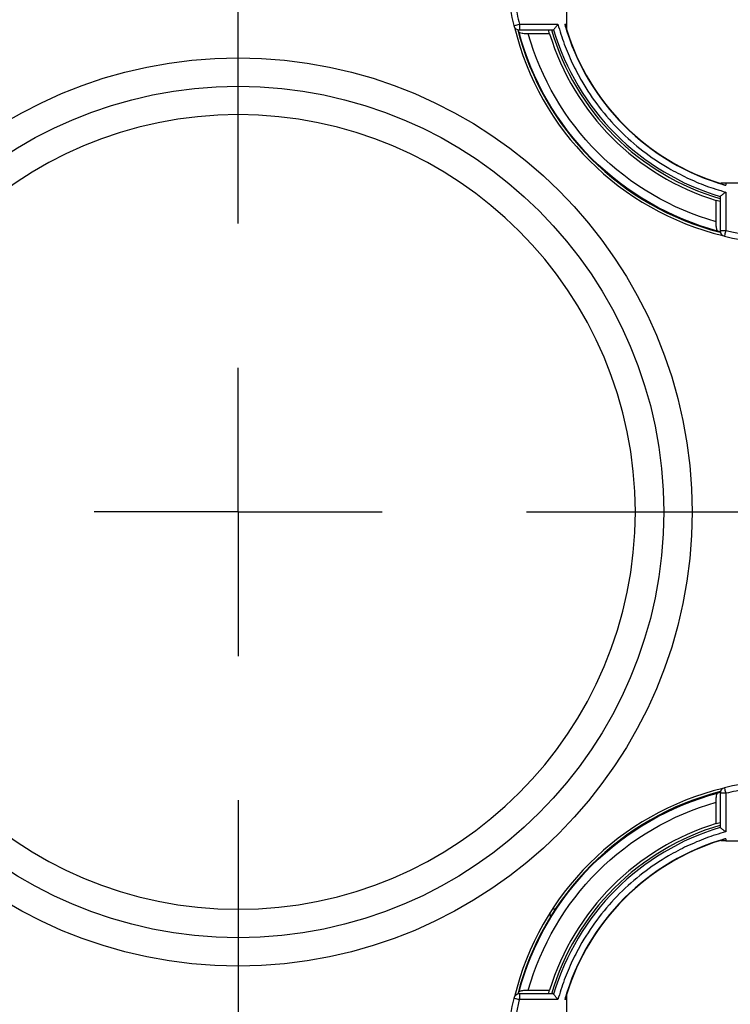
# Model space of a CAD drawing. Header units: millimetres. Extents: x 8 to 341, y 8 to 262.
# Tile 15 of 30: x 91 to 104, y 183 to 200. Entities that reach past the tile are written whole.
import ezdxf

# ---------------------------------------------------------------- set-up
doc = ezdxf.new("R2010")
doc.units = ezdxf.units.MM
doc.header["$LTSCALE"] = 1.25
doc.linetypes.add('CENTERX2', pattern=[20.32, 12.7, -2.54, 2.54, -2.54])
doc.layers.add('CENTER', color=40, linetype='CENTERX2')
doc.layers.add('DIMENSIONS', color=140, linetype='Continuous', lineweight=25)
doc.styles.add('SLDTEXTSTYLE0', font='TXT', dxfattribs={"width": 0.7})
doc.dimstyles.new('SLDDIMSTYLE0', dxfattribs={"dimtxt": 2.69751, "dimasz": 4.1275, "dimexe": 0, "dimexo": 0.0625, "dimgap": 0.674377, "dimtad": 0, "dimtih": 1, "dimtoh": 1, "dimrnd": 1e-09, "dimzin": 12, "dimdsep": 46, "dimtxsty": 'SLDTEXTSTYLE0', "dimsah": 1, "dimcen": 0, "dimadec": 0, "dimazin": 3, "dimtfac": 1, "dimtofl": 0, "dimtmove": 0, "dimatfit": 3, "dimfxl": 0, "dimfrac": 2, "dimtolj": 1, "dimtzin": 12, "dimarcsym": 0})

# ---------------------------------------------------------------- blocks, each defined once
blk = doc.blocks.new('_D')
at = {"layer": 'DIMENSIONS'}
for p, q in [((108.566, 194.101), (120.784, 196.191)), ((120.784, 196.191), (125.571, 196.191)), ((127.607, 196.191), (126.701, 196.191)), ((126.701, 196.191), (126.701, 191.903)), ((135.623, 196.191), (136.529, 196.191)), ((136.529, 196.191), (136.529, 191.903)), ((126.701, 191.903), (127.607, 191.903)), ((136.529, 191.903), (135.623, 191.903))]:
    blk.add_line(p, q, dxfattribs=at)
blk.add_solid([(108.566, 194.101), (112.742, 194.171), (112.528, 195.423)], dxfattribs=at)
at = {"layer": 'DIMENSIONS', "char_height": 2.6458, "attachment_point": 1, "style": 'SLDTEXTSTYLE0'}
for s, insert in [('%%c', (125.571, 200.205)), ('27.5', (129.644, 200.205)), ('1.08', (127.607, 195.314))]:
    blk.add_mtext(s, dxfattribs=dict(at, insert=insert))
blk = doc.blocks.new('_D_10')
at = {"layer": 'DIMENSIONS'}
for p, q in [((112.983, 202.159), (122.399, 207.595)), ((122.399, 207.595), (125.571, 207.595)), ((127.607, 207.595), (126.701, 207.595)), ((126.701, 207.595), (126.701, 203.308)), ((135.623, 207.595), (136.529, 207.595)), ((136.529, 207.595), (136.529, 203.308)), ((126.701, 203.308), (127.607, 203.308)), ((136.529, 203.308), (135.623, 203.308))]:
    blk.add_line(p, q, dxfattribs=at)
blk.add_solid([(112.983, 202.159), (116.875, 203.672), (116.24, 204.772)], dxfattribs=at)
at = {"layer": 'DIMENSIONS', "char_height": 2.6458, "attachment_point": 1, "style": 'SLDTEXTSTYLE0'}
for s, insert in [('%%c', (125.571, 211.61)), ('41.5', (129.644, 211.61)), ('1.63', (127.607, 206.718))]:
    blk.add_mtext(s, dxfattribs=dict(at, insert=insert))
blk = doc.blocks.new('SW_CENTERMARKSYMBOL_0')
at = {"layer": 'CENTER', "color": 0}
for p, q in [((0, 5.08), (0, 23.79)), ((0, 0), (0, 2.54)), ((0, 0), (-2.54, 0)), ((0, 0), (0, -2.54)), ((0, 0), (2.54, 0)), ((5.08, 0), (23.79, 0)), ((0, -5.08), (0, -23.79))]:
    blk.add_line(p, q, dxfattribs=at)

msp = doc.modelspace()

# ---------------------------------------------------------------- linework, layer by layer
for p, q in [((100.804, 200.376), (100.804, 202.637)), ((99.968, 200.376), (100.648, 200.376)), ((100.768, 200.376), (100.804, 200.376)), ((100.804, 200.289), (100.804, 200.376)), ((99.968, 200.276), (100.571, 200.276)), ((100.502, 200.207), (100.126, 200.207)), ((100.502, 200.207), (100.482, 200.276)), ((100.804, 200.289), (100.799, 200.289)), ((103.518, 197.575), (103.518, 197.57)), ((103.605, 197.575), (103.518, 197.575)), ((103.605, 197.575), (103.605, 197.539)), ((105.866, 197.575), (103.605, 197.575)), ((103.605, 197.419), (103.605, 196.739)), ((103.435, 196.897), (103.435, 197.273)), ((103.505, 197.253), (103.435, 197.273)), ((103.505, 197.342), (103.506, 197.344)), ((103.505, 197.342), (103.505, 196.739)), ((102.513, 191.784), (103.013, 191.784)), ((103.505, 186.828), (103.505, 186.226)), ((103.605, 186.828), (103.605, 186.149)), ((103.435, 186.294), (103.435, 186.67)), ((103.435, 186.294), (103.505, 186.314)), ((103.518, 185.998), (103.518, 185.993)), ((103.605, 185.993), (103.518, 185.993)), ((103.605, 186.028), (103.605, 185.993)), ((103.605, 185.993), (105.866, 185.993)), ((100.602, 184.784), (100.548, 184.784)), ((100.516, 184.65), (100.513, 184.73)), ((100.126, 183.361), (100.502, 183.361)), ((100.482, 183.291), (100.502, 183.361)), ((100.571, 183.292), (99.968, 183.292)), ((100.648, 183.192), (99.968, 183.192)), ((100.571, 183.292), (100.573, 183.29)), ((100.804, 183.192), (100.768, 183.192)), ((100.804, 183.279), (100.799, 183.279)), ((100.804, 183.192), (100.804, 183.279)), ((100.804, 180.93), (100.804, 183.192))]:
    msp.add_line(p, q)
for radius in [21.25, 20.75, 19, 8, 7.5]:
    msp.add_circle((95.013, 191.784), radius)
for centre, radius, start, end in [((104.735, 201.507), 4.125, 195.909, 254.0911), ((104.736, 201.506), 4.995, 193.6963, 256.3078), ((104.735, 201.507), 4.95, 194.3502, 255.6498), ((104.735, 201.507), 4.945, 194.381, 255.619), ((104.735, 201.507), 4.428, 197.0718, 252.9282), ((104.735, 201.507), 4.378, 196.3269, 253.6732), ((104.735, 201.507), 4.121, 197.19, 252.81), ((95.013, 191.784), 7, 0, 180), ((95.013, 191.784), 7, 180, 0), ((104.736, 182.061), 4.995, 103.6922, 166.3037), ((104.735, 182.061), 4.95, 104.3502, 165.6498), ((104.735, 182.061), 4.945, 104.381, 165.619), ((104.735, 182.061), 4.428, 107.0718, 162.9282), ((104.735, 182.061), 4.378, 106.3268, 163.6732), ((104.735, 182.061), 4.125, 105.9089, 164.0911), ((104.735, 182.061), 4.121, 107.19, 162.81)]:
    msp.add_arc(centre, radius, start, end)
for points in [[(99.87, 202.66), (99.691, 201.905), (99.691, 201.108), (99.87, 200.353)], [(99.87, 200.353), (99.881, 200.309), (99.923, 200.276), (99.968, 200.276)], [(99.963, 200.233), (99.958, 200.248), (99.954, 200.263), (99.949, 200.277)], [(100.571, 200.276), (100.571, 200.276), (100.572, 200.276), (100.573, 200.277)], [(103.506, 196.72), (103.491, 196.725), (103.477, 196.729), (103.462, 196.734)], [(103.505, 196.739), (103.505, 196.694), (103.538, 196.652), (103.582, 196.642)], [(105.866, 196.739), (105.126, 196.563), (104.345, 196.563), (103.605, 196.739)], [(103.582, 196.642), (104.337, 196.462), (105.134, 196.462), (105.889, 196.642)], [(105.889, 186.926), (105.134, 187.105), (104.337, 187.105), (103.582, 186.926)], [(103.462, 186.833), (103.477, 186.838), (103.491, 186.843), (103.506, 186.847)], [(103.582, 186.926), (103.538, 186.916), (103.505, 186.873), (103.505, 186.828)], [(103.505, 186.226), (103.505, 186.225), (103.505, 186.224), (103.506, 186.223)], [(99.87, 183.215), (99.691, 182.459), (99.691, 181.662), (99.87, 180.907)], [(99.968, 183.292), (99.923, 183.292), (99.881, 183.258), (99.87, 183.215)], [(99.949, 183.29), (99.954, 183.305), (99.958, 183.32), (99.963, 183.335)]]:
    msp.add_open_spline(points, degree=3)
for points, knots in [([(99.968, 202.637), (99.951, 202.563), (99.918, 202.414), (99.881, 202.189), (99.855, 201.963), (99.839, 201.735), (99.832, 201.456), (99.846, 201.126), (99.888, 200.748), (99.941, 200.5), (99.968, 200.376)], [0, 0, 0, 0, 0.100187, 0.200067, 0.299857, 0.399775, 0.500039, 0.666808, 0.833124, 1, 1, 1, 1]), ([(99.87, 200.353), (99.87, 200.353), (99.881, 200.355), (99.917, 200.364), (99.942, 200.37), (99.968, 200.376)], [0, 0, 0, 0, 0.5, 0.5, 1, 1, 1, 1]), ([(99.968, 200.376), (99.968, 200.35), (99.968, 200.324), (99.968, 200.287), (99.968, 200.276), (99.968, 200.276)], [0, 0, 0, 0, 0.5, 0.5, 1, 1, 1, 1]), ([(100.648, 200.376), (100.641, 200.367), (100.629, 200.351), (100.613, 200.33), (100.597, 200.309), (100.581, 200.288), (100.576, 200.281), (100.573, 200.277)], [0, 0, 0, 0, 0.208883, 0.377542, 0.505877, 0.768692, 1, 1, 1, 1]), ([(100.648, 200.376), (100.665, 200.317), (100.698, 200.2), (100.759, 200.028), (100.825, 199.859), (100.9, 199.693), (100.981, 199.53), (101.128, 199.265), (101.366, 198.91), (101.728, 198.499), (102.139, 198.137), (102.544, 197.866), (102.92, 197.668), (103.256, 197.524), (103.488, 197.454), (103.605, 197.419)], [0, 0, 0, 0, 0.041793, 0.083439, 0.125014, 0.166596, 0.208263, 0.250091, 0.374996, 0.500028, 0.624934, 0.749966, 0.833386, 0.916524, 1, 1, 1, 1]), ([(100.768, 200.376), (100.77, 200.371), (100.775, 200.353), (100.783, 200.327), (100.792, 200.303), (100.797, 200.293), (100.799, 200.289)], [0, 0, 0, 0, 0.149503, 0.499926, 0.776431, 1, 1, 1, 1]), ([(100.126, 200.207), (100.114, 200.207), (100.074, 200.208), (100.016, 200.212), (99.973, 200.222), (99.966, 200.23), (99.963, 200.233)], [0, 0, 0, 0, 0.144845, 0.49975, 0.775887, 1, 1, 1, 1]), ([(103.462, 196.734), (102.627, 196.957), (101.853, 197.403), (100.632, 198.625), (100.186, 199.398), (99.963, 200.233)], [0, 0, 0, 0, 0.5, 0.5, 1, 1, 1, 1]), ([(103.435, 196.897), (102.651, 197.118), (101.925, 197.544), (100.772, 198.696), (100.347, 199.422), (100.126, 200.207)], [0, 0, 0, 0, 0.5, 0.5, 1, 1, 1, 1]), ([(100.573, 200.277), (100.777, 199.586), (101.157, 198.947), (102.176, 197.928), (102.815, 197.549), (103.506, 197.344)], [0, 0, 0, 0, 0.5, 0.5, 1, 1, 1, 1]), ([(103.605, 197.419), (103.596, 197.412), (103.579, 197.4), (103.559, 197.384), (103.538, 197.368), (103.517, 197.352), (103.51, 197.347), (103.506, 197.344)], [0, 0, 0, 0, 0.212543, 0.381157, 0.505959, 0.769098, 1, 1, 1, 1]), ([(103.518, 197.57), (103.522, 197.568), (103.532, 197.563), (103.556, 197.554), (103.582, 197.546), (103.599, 197.541), (103.605, 197.539)], [0, 0, 0, 0, 0.2235498, 0.5000747, 0.8506142, 1, 1, 1, 1]), ([(103.462, 196.734), (103.46, 196.736), (103.455, 196.739), (103.449, 196.756), (103.441, 196.792), (103.437, 196.845), (103.436, 196.885), (103.435, 196.897)], [0, 0, 0, 0, 0.1437889, 0.310763, 0.5011288, 0.8554718, 1, 1, 1, 1]), ([(103.605, 196.739), (103.579, 196.739), (103.552, 196.739), (103.515, 196.739), (103.505, 196.739), (103.505, 196.739)], [0, 0, 0, 0, 0.5, 0.5, 1, 1, 1, 1]), ([(103.605, 196.739), (103.599, 196.713), (103.593, 196.688), (103.584, 196.652), (103.582, 196.642), (103.582, 196.642)], [0, 0, 0, 0, 0.5, 0.5, 1, 1, 1, 1]), ([(99.963, 183.335), (100.186, 184.169), (100.632, 184.943), (101.853, 186.164), (102.627, 186.61), (103.462, 186.833)], [0, 0, 0, 0, 0.5, 0.5, 1, 1, 1, 1]), ([(103.435, 186.67), (103.436, 186.682), (103.437, 186.723), (103.441, 186.781), (103.451, 186.824), (103.458, 186.83), (103.462, 186.833)], [0, 0, 0, 0, 0.144845, 0.49975, 0.775887, 1, 1, 1, 1]), ([(103.605, 186.828), (103.579, 186.828), (103.552, 186.828), (103.515, 186.828), (103.505, 186.828), (103.505, 186.828)], [0, 0, 0, 0, 0.5, 0.5, 1, 1, 1, 1]), ([(103.582, 186.926), (103.582, 186.926), (103.584, 186.915), (103.593, 186.879), (103.599, 186.854), (103.605, 186.828)], [0, 0, 0, 0, 0.5, 0.5, 1, 1, 1, 1]), ([(105.866, 186.828), (105.792, 186.845), (105.643, 186.878), (105.418, 186.915), (105.192, 186.941), (104.964, 186.957), (104.685, 186.964), (104.355, 186.951), (103.977, 186.908), (103.729, 186.855), (103.605, 186.828)], [0, 0, 0, 0, 0.100187, 0.200067, 0.299857, 0.399775, 0.500039, 0.666808, 0.833124, 1, 1, 1, 1]), ([(100.126, 183.361), (100.347, 184.145), (100.772, 184.871), (101.925, 186.024), (102.651, 186.449), (103.435, 186.67)], [0, 0, 0, 0, 0.5, 0.5, 1, 1, 1, 1]), ([(103.506, 186.223), (102.815, 186.019), (102.176, 185.639), (101.157, 184.62), (100.777, 183.981), (100.573, 183.29)], [0, 0, 0, 0, 0.5, 0.5, 1, 1, 1, 1]), ([(103.605, 186.149), (103.546, 186.132), (103.429, 186.098), (103.257, 186.038), (103.088, 185.971), (102.922, 185.897), (102.759, 185.815), (102.493, 185.668), (102.139, 185.43), (101.728, 185.068), (101.366, 184.657), (101.095, 184.253), (100.897, 183.876), (100.753, 183.541), (100.683, 183.308), (100.648, 183.192)], [0, 0, 0, 0, 0.041793, 0.083439, 0.125014, 0.166596, 0.208263, 0.250091, 0.374996, 0.500028, 0.624934, 0.749966, 0.833386, 0.916524, 1, 1, 1, 1]), ([(103.605, 186.149), (103.596, 186.155), (103.58, 186.168), (103.559, 186.183), (103.538, 186.199), (103.517, 186.215), (103.51, 186.22), (103.506, 186.223)], [0, 0, 0, 0, 0.208883, 0.377542, 0.505877, 0.768692, 1, 1, 1, 1]), ([(103.605, 186.028), (103.599, 186.027), (103.582, 186.021), (103.556, 186.013), (103.532, 186.004), (103.522, 186), (103.518, 185.998)], [0, 0, 0, 0, 0.149503, 0.499926, 0.776431, 1, 1, 1, 1]), ([(99.963, 183.335), (99.964, 183.337), (99.968, 183.341), (99.985, 183.348), (100.021, 183.355), (100.074, 183.359), (100.114, 183.36), (100.126, 183.361)], [0, 0, 0, 0, 0.143789, 0.310763, 0.501129, 0.855472, 1, 1, 1, 1]), ([(99.968, 183.192), (99.951, 183.117), (99.918, 182.969), (99.881, 182.743), (99.855, 182.517), (99.839, 182.289), (99.832, 182.01), (99.846, 181.681), (99.888, 181.302), (99.941, 181.054), (99.968, 180.93)], [0, 0, 0, 0, 0.100187, 0.200067, 0.299857, 0.399775, 0.500039, 0.666808, 0.833124, 1, 1, 1, 1]), ([(99.968, 183.192), (99.942, 183.198), (99.917, 183.204), (99.881, 183.212), (99.87, 183.215), (99.87, 183.215)], [0, 0, 0, 0, 0.5, 0.5, 1, 1, 1, 1]), ([(99.968, 183.292), (99.968, 183.292), (99.968, 183.281), (99.968, 183.244), (99.968, 183.218), (99.968, 183.192)], [0, 0, 0, 0, 0.5, 0.5, 1, 1, 1, 1]), ([(100.648, 183.192), (100.641, 183.201), (100.629, 183.217), (100.613, 183.237), (100.597, 183.258), (100.581, 183.279), (100.576, 183.287), (100.573, 183.29)], [0, 0, 0, 0, 0.212543, 0.381157, 0.505959, 0.769098, 1, 1, 1, 1]), ([(100.799, 183.279), (100.797, 183.274), (100.792, 183.264), (100.783, 183.24), (100.775, 183.214), (100.77, 183.197), (100.768, 183.192)], [0, 0, 0, 0, 0.22355, 0.500075, 0.850614, 1, 1, 1, 1])]:
    msp.add_open_spline(points, degree=3, knots=knots)
at = {"layer": 'CENTER', "linetype": 'CENTERX2'}
msp.add_circle((95.013, 191.784), 13.75, dxfattribs=at)

# ---------------------------------------------------------------- block references
at = {"layer": 'CENTER'}
msp.add_blockref('SW_CENTERMARKSYMBOL_0', (95.013, 191.784), dxfattribs=at)

# ---------------------------------------------------------------- dimensions: what is measured, and where the dimension line sits
at = {"layer": 'DIMENSIONS'}
for p1, p2, picture, middle in [((77.043, 181.409), (112.983, 202.159), '_D_10', (131.615, 207.595)), ((81.46, 189.466), (108.566, 194.101), '_D', (131.615, 196.191))]:
    dim = msp.add_diameter_dim_2p(p1=p1, p2=p2, dimstyle='SLDDIMSTYLE0', dxfattribs=at)
    dim.commit()
    dim.dimension.update_dxf_attribs({"geometry": picture, "text_midpoint": middle, "dimtype": 163})

doc.saveas('drawing.dxf')
